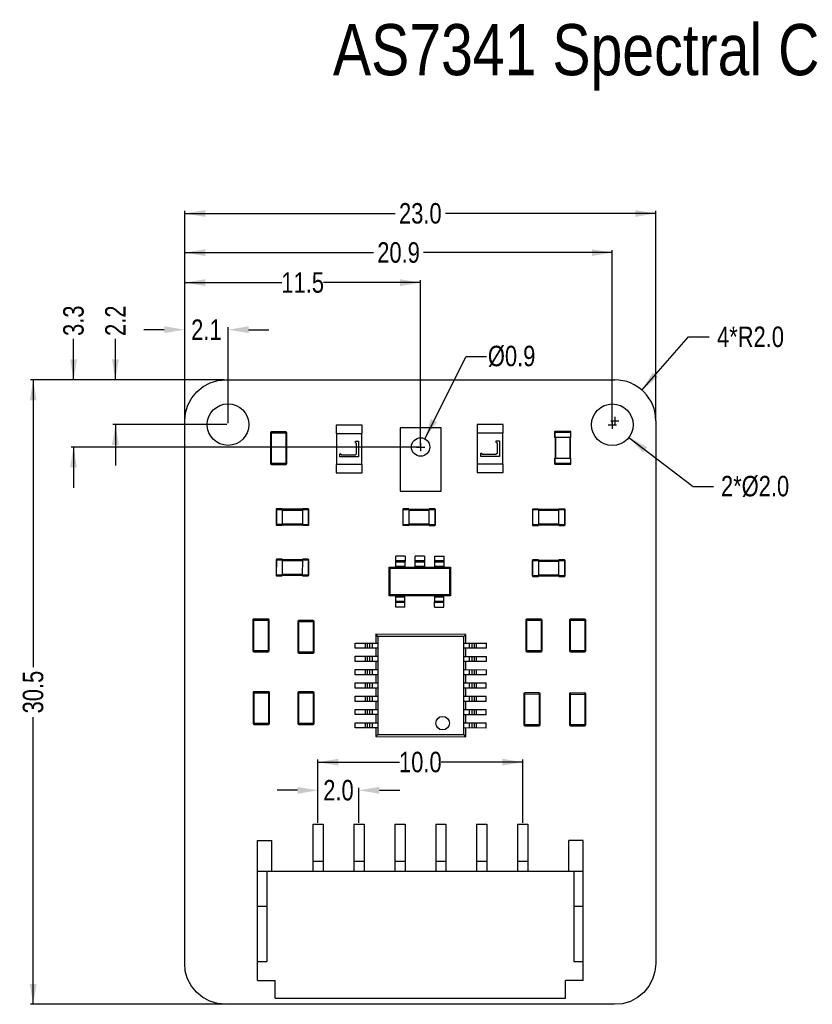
# Model space of a CAD drawing. Header units: millimetres. Extents: x 1 to 65.6, y 7.7 to 59.1.
# Tile 1 of 2: x 1 to 39.7, y 11 to 59.1. Entities that reach past the tile are written whole.
import ezdxf

# ---------------------------------------------------------------- set-up
doc = ezdxf.new("R2010")
doc.units = ezdxf.units.MM
doc.header["$LTSCALE"] = 1.21
doc.header["$MEASUREMENT"] = 0
doc.header["$PDMODE"] = 3
doc.header["$PDSIZE"] = 0.3125
doc.layers.get('0').update_dxf_attribs({"linetype": 'CONTINUOUS'})
doc.layers.get('DEFPOINTS').update_dxf_attribs({"linetype": 'CONTINUOUS'})
doc.layers.add('Dim', color=3, linetype='CONTINUOUS', lineweight=25)
doc.layers.add('Text', color=3, linetype='CONTINUOUS', lineweight=25)
doc.styles.get("Standard").update_dxf_attribs({"font": 'txt', "width": 0.8})
doc.dimstyles.get("Standard").update_dxf_attribs({"dimtxt": 0.15625, "dimasz": 0.1875, "dimexe": 0.125, "dimexo": 0.0625, "dimgap": 0.09, "dimtad": 0, "dimtih": 1, "dimtoh": 1, "dimzin": 4, "dimdsep": 46, "dimtxsty": 'STANDARD', "dimblk": '_FILLED', "dimblk1": '_FILLED', "dimblk2": '_FILLED', "dimcen": 0.09, "dimazin": 1, "dimtp": 0.01, "dimtm": 0.01, "dimtfac": 1, "dimtofl": 0, "dimtmove": 0, "dimatfit": 3, "dimldrblk": '_FILLED', "dimfxl": 1, "dimtolj": 1, "dimtzin": 4, "dimarcsym": 0})

# ---------------------------------------------------------------- blocks, each defined once
blk = doc.blocks.new('_FILLED')
at = {"color": 0, "linetype": 'ByBlock'}
blk.add_solid([(0, 0), (-1, 0.167), (-1, -0.167)], dxfattribs=at)
blk = doc.blocks.new('*D1')
at = {"color": 0, "linetype": 'ByBlock', "lineweight": -2}
for p, q in [((8.088, 44), (7.088, 44)), ((9.088, 39.612), (9.088, 44.125)), ((11.201, 39.426), (11.201, 44.125)), ((12.201, 44), (13.201, 44))]:
    blk.add_line(p, q, dxfattribs=at)
at = {"layer": 'DEFPOINTS', "color": 0, "linetype": 'ByBlock'}
for p in [(9.088, 39.549), (11.201, 39.363)]:
    blk.add_point(p, dxfattribs=at)
at = {"color": 0, "linetype": 'ByBlock', "lineweight": -2}
blk.add_blockref('_FILLED', (9.088, 44), dxfattribs=at)
at = {"color": 0, "linetype": 'ByBlock', "lineweight": -2, "rotation": 180}
blk.add_blockref('_FILLED', (11.201, 44), dxfattribs=at)
at = {"color": 0, "linetype": 'ByBlock', "lineweight": -2, "insert": (10.144, 44), "char_height": 1, "attachment_point": 5}
blk.add_mtext('\\A1;2.1', dxfattribs=at)
blk = doc.blocks.new('*D2')
at = {"color": 0, "linetype": 'ByBlock', "lineweight": -2}
for p, q in [((9.088, 39.612), (9.088, 46.424)), ((9.088, 46.299), (13.825, 46.299)), ((20.608, 46.299), (15.871, 46.299)), ((20.608, 38.331), (20.608, 46.424))]:
    blk.add_line(p, q, dxfattribs=at)
at = {"layer": 'DEFPOINTS', "color": 0, "linetype": 'ByBlock'}
for p in [(9.088, 39.549), (20.608, 38.268)]:
    blk.add_point(p, dxfattribs=at)
at = {"color": 0, "linetype": 'ByBlock', "lineweight": -2, "rotation": 180}
blk.add_blockref('_FILLED', (9.088, 46.299), dxfattribs=at)
at = {"color": 0, "linetype": 'ByBlock', "lineweight": -2}
blk.add_blockref('_FILLED', (20.608, 46.299), dxfattribs=at)
at = {"color": 0, "linetype": 'ByBlock', "lineweight": -2, "insert": (14.848, 46.299), "char_height": 1, "attachment_point": 5}
blk.add_mtext('\\A1;11.5', dxfattribs=at)
blk = doc.blocks.new('*D3')
at = {"color": 0, "linetype": 'ByBlock', "lineweight": -2}
for p, q in [((9.088, 39.419), (9.088, 47.89)), ((9.088, 47.765), (18.306, 47.765)), ((29.971, 47.765), (20.753, 47.765)), ((29.971, 39.417), (29.971, 47.89))]:
    blk.add_line(p, q, dxfattribs=at)
at = {"layer": 'DEFPOINTS', "color": 0, "linetype": 'ByBlock'}
for p in [(9.088, 39.357), (29.971, 39.354)]:
    blk.add_point(p, dxfattribs=at)
at = {"color": 0, "linetype": 'ByBlock', "lineweight": -2, "rotation": 180}
blk.add_blockref('_FILLED', (9.088, 47.765), dxfattribs=at)
at = {"color": 0, "linetype": 'ByBlock', "lineweight": -2}
blk.add_blockref('_FILLED', (29.971, 47.765), dxfattribs=at)
at = {"color": 0, "linetype": 'ByBlock', "lineweight": -2, "insert": (19.53, 47.765), "char_height": 1, "attachment_point": 5}
blk.add_mtext('\\A1;20.9', dxfattribs=at)
blk = doc.blocks.new('*D14')
at = {"color": 0, "linetype": 'ByBlock', "lineweight": -2}
for p, q in [((9.088, 39.482), (9.088, 49.804)), ((9.088, 49.679), (19.37, 49.679)), ((32.098, 49.679), (21.817, 49.679)), ((32.098, 39.61), (32.098, 49.804))]:
    blk.add_line(p, q, dxfattribs=at)
at = {"layer": 'DEFPOINTS', "color": 0, "linetype": 'ByBlock'}
for p in [(32.098, 39.548), (9.088, 39.419)]:
    blk.add_point(p, dxfattribs=at)
at = {"color": 0, "linetype": 'ByBlock', "lineweight": -2, "rotation": 180}
blk.add_blockref('_FILLED', (9.088, 49.679), dxfattribs=at)
at = {"color": 0, "linetype": 'ByBlock', "lineweight": -2}
blk.add_blockref('_FILLED', (32.098, 49.679), dxfattribs=at)
at = {"color": 0, "linetype": 'ByBlock', "lineweight": -2, "insert": (20.593, 49.679), "char_height": 1, "attachment_point": 5}
blk.add_mtext('\\A1;23.0', dxfattribs=at)
blk = doc.blocks.new('*D7')
at = {"color": 0, "linetype": 'ByBlock', "lineweight": -2}
for p, q in [((5.699, 41.548), (5.699, 43.548)), ((11.036, 41.548), (5.574, 41.548)), ((11.138, 39.363), (5.574, 39.363)), ((5.699, 39.363), (5.699, 37.363))]:
    blk.add_line(p, q, dxfattribs=at)
at = {"layer": 'DEFPOINTS', "color": 0, "linetype": 'ByBlock'}
for p in [(11.099, 41.548), (11.201, 39.363)]:
    blk.add_point(p, dxfattribs=at)
at = {"color": 0, "linetype": 'ByBlock', "lineweight": -2}
for p, rotation in [((5.699, 41.548), 270), ((5.699, 39.363), 90)]:
    blk.add_blockref('_FILLED', p, dxfattribs=dict(at, rotation=rotation))
at = {"color": 0, "linetype": 'ByBlock', "lineweight": -2, "insert": (5.699, 44.438), "char_height": 1, "attachment_point": 5, "rotation": 90}
blk.add_mtext('\\A1;2.2', dxfattribs=at)
blk = doc.blocks.new('*D11')
at = {"color": 0, "linetype": 'ByBlock', "lineweight": -2}
for p, q in [((3.656, 41.548), (3.656, 43.548)), ((11.036, 41.548), (3.531, 41.548)), ((20.545, 38.268), (3.531, 38.268)), ((3.656, 38.268), (3.656, 36.268))]:
    blk.add_line(p, q, dxfattribs=at)
at = {"layer": 'DEFPOINTS', "color": 0, "linetype": 'ByBlock'}
for p in [(11.099, 41.548), (20.608, 38.268)]:
    blk.add_point(p, dxfattribs=at)
at = {"color": 0, "linetype": 'ByBlock', "lineweight": -2}
for p, rotation in [((3.656, 41.548), 270), ((3.656, 38.268), 90)]:
    blk.add_blockref('_FILLED', p, dxfattribs=dict(at, rotation=rotation))
at = {"color": 0, "linetype": 'ByBlock', "lineweight": -2, "insert": (3.656, 44.438), "char_height": 1, "attachment_point": 5, "rotation": 90}
blk.add_mtext('\\A1;3.3', dxfattribs=at)
blk = doc.blocks.new('*D12')
at = {"color": 0, "linetype": 'ByBlock', "lineweight": -2}
for p, q in [((11.036, 41.548), (1.556, 41.548)), ((1.681, 41.548), (1.681, 27.517)), ((1.681, 11.038), (1.681, 25.07)), ((11.037, 11.038), (1.556, 11.038))]:
    blk.add_line(p, q, dxfattribs=at)
at = {"layer": 'DEFPOINTS', "color": 0, "linetype": 'ByBlock'}
for p in [(11.099, 41.548), (11.1, 11.038)]:
    blk.add_point(p, dxfattribs=at)
at = {"color": 0, "linetype": 'ByBlock', "lineweight": -2}
for p, rotation in [((1.681, 41.548), 90), ((1.681, 11.038), 270)]:
    blk.add_blockref('_FILLED', p, dxfattribs=dict(at, rotation=rotation))
at = {"color": 0, "linetype": 'ByBlock', "lineweight": -2, "insert": (1.681, 26.293), "char_height": 1, "attachment_point": 5, "rotation": 90}
blk.add_mtext('\\A1;30.5', dxfattribs=at)
blk = doc.blocks.new('*D17')
at = {"color": 0, "linetype": 'ByBlock', "lineweight": -2}
for p, q in [((29.971, 39.552), (29.971, 39.156)), ((29.773, 39.354), (30.169, 39.354)), ((30.779, 38.738), (33.92, 36.339)), ((33.92, 36.339), (34.92, 36.339))]:
    blk.add_line(p, q, dxfattribs=at)
at = {"layer": 'DEFPOINTS', "color": 0, "linetype": 'ByBlock'}
for p in [(29.164, 39.971), (30.779, 38.738)]:
    blk.add_point(p, dxfattribs=at)
at = {"color": 0, "linetype": 'ByBlock', "lineweight": -2, "rotation": 142.6410895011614}
blk.add_blockref('_FILLED', (30.779, 38.738), dxfattribs=at)
at = {"color": 0, "linetype": 'ByBlock', "lineweight": -2, "insert": (36.944, 36.339), "char_height": 1, "attachment_point": 5}
blk.add_mtext('\\A1;2*%%C2.0', dxfattribs=at)
blk = doc.blocks.new('*D15')
at = {"color": 0, "linetype": 'ByBlock', "lineweight": -2}
for p, q in [((31.418, 41.051), (33.697, 43.646)), ((33.697, 43.646), (34.697, 43.646)), ((29.9, 39.548), (30.296, 39.548)), ((30.098, 39.746), (30.098, 39.35))]:
    blk.add_line(p, q, dxfattribs=at)
at = {"layer": 'DEFPOINTS', "color": 0, "linetype": 'ByBlock'}
for p in [(31.418, 41.051), (30.098, 39.548)]:
    blk.add_point(p, dxfattribs=at)
at = {"color": 0, "linetype": 'ByBlock', "lineweight": -2, "rotation": 228.7097925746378}
blk.add_blockref('_FILLED', (31.418, 41.051), dxfattribs=at)
at = {"color": 0, "linetype": 'ByBlock', "lineweight": -2, "insert": (36.721, 43.646), "char_height": 1, "attachment_point": 5}
blk.add_mtext('\\A1;4*R2.0', dxfattribs=at)
blk = doc.blocks.new('*D21')
at = {"color": 0, "linetype": 'ByBlock', "lineweight": -2}
for p, q in [((14.595, 21.494), (13.595, 21.494)), ((15.595, 19.901), (15.595, 21.619)), ((17.595, 19.901), (17.595, 21.619)), ((18.595, 21.494), (19.595, 21.494))]:
    blk.add_line(p, q, dxfattribs=at)
at = {"layer": 'DEFPOINTS', "color": 0, "linetype": 'ByBlock'}
for p in [(15.595, 19.838), (17.595, 19.838)]:
    blk.add_point(p, dxfattribs=at)
at = {"color": 0, "linetype": 'ByBlock', "lineweight": -2}
blk.add_blockref('_FILLED', (15.595, 21.494), dxfattribs=at)
at = {"color": 0, "linetype": 'ByBlock', "lineweight": -2, "rotation": 180}
blk.add_blockref('_FILLED', (17.595, 21.494), dxfattribs=at)
at = {"color": 0, "linetype": 'ByBlock', "lineweight": -2, "insert": (16.595, 21.494), "char_height": 1, "attachment_point": 5}
blk.add_mtext('\\A1;2.0', dxfattribs=at)
blk = doc.blocks.new('*D22')
at = {"color": 0, "linetype": 'ByBlock', "lineweight": -2}
for p, q in [((15.595, 19.901), (15.595, 22.995)), ((15.595, 22.87), (19.572, 22.87)), ((25.595, 22.87), (21.618, 22.87)), ((25.595, 19.9), (25.595, 22.995))]:
    blk.add_line(p, q, dxfattribs=at)
at = {"layer": 'DEFPOINTS', "color": 0, "linetype": 'ByBlock'}
for p in [(15.595, 19.838), (25.595, 19.838)]:
    blk.add_point(p, dxfattribs=at)
at = {"color": 0, "linetype": 'ByBlock', "lineweight": -2, "rotation": 180}
blk.add_blockref('_FILLED', (15.595, 22.87), dxfattribs=at)
at = {"color": 0, "linetype": 'ByBlock', "lineweight": -2}
blk.add_blockref('_FILLED', (25.595, 22.87), dxfattribs=at)
at = {"color": 0, "linetype": 'ByBlock', "lineweight": -2, "insert": (20.595, 22.87), "char_height": 1, "attachment_point": 5}
blk.add_mtext('\\A1;10.0', dxfattribs=at)
blk = doc.blocks.new('*D23')
at = {"color": 0, "linetype": 'ByBlock', "lineweight": -2}
for p, q in [((20.81, 38.67), (22.83, 42.696)), ((22.83, 42.696), (23.83, 42.696)), ((20.41, 38.268), (20.806, 38.268)), ((20.608, 38.466), (20.608, 38.07))]:
    blk.add_line(p, q, dxfattribs=at)
at = {"layer": 'DEFPOINTS', "color": 0, "linetype": 'ByBlock'}
for p in [(20.81, 38.67), (20.406, 37.866)]:
    blk.add_point(p, dxfattribs=at)
at = {"color": 0, "linetype": 'ByBlock', "lineweight": -2, "rotation": 243.3477754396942}
blk.add_blockref('_FILLED', (20.81, 38.67), dxfattribs=at)
at = {"color": 0, "linetype": 'ByBlock', "lineweight": -2, "insert": (25.053, 42.696), "char_height": 1, "attachment_point": 5}
blk.add_mtext('\\A1;%%c0.9', dxfattribs=at)

msp = doc.modelspace()

# ---------------------------------------------------------------- linework, layer by layer
at = {"color": 7, "linetype": 'Continuous'}
for p, q in [((9.982, 41.22), (10.33, 41.405)), ((10.33, 41.405), (10.707, 41.519)), ((10.707, 41.519), (11.099, 41.548)), ((11.099, 41.548), (30.098, 41.548)), ((9.428, 40.666), (9.678, 40.97)), ((9.678, 40.97), (9.982, 41.22)), ((9.242, 40.318), (9.428, 40.666)), ((9.088, 39.549), (9.127, 39.941)), ((9.127, 39.941), (9.242, 40.318)), ((9.085, 13.049), (9.088, 39.549)), ((32.098, 39.548), (32.095, 13.038)), ((13.32, 37.413), (13.32, 39.013)), ((14.02, 39.012), (13.32, 39.013)), ((14.02, 39.012), (14.02, 37.412)), ((16.483, 39.338), (16.483, 38.932)), ((17.753, 39.338), (16.483, 39.338)), ((17.753, 38.931), (17.753, 39.338)), ((19.608, 39.21), (19.607, 36.11)), ((21.608, 39.209), (19.608, 39.21)), ((21.607, 36.109), (21.608, 39.209)), ((23.367, 39.36), (23.367, 38.954)), ((24.637, 39.36), (23.367, 39.36)), ((24.637, 38.953), (24.637, 39.36)), ((27.153, 38.998), (27.153, 38.728)), ((27.153, 38.998), (27.953, 38.998)), ((27.183, 38.728), (27.183, 39.028)), ((27.923, 39.028), (27.183, 39.028)), ((27.923, 39.028), (27.923, 38.728)), ((27.953, 38.728), (27.953, 38.998)), ((13.27, 38.963), (13.27, 37.463)), ((13.27, 38.963), (14.07, 38.962)), ((14.07, 37.462), (14.07, 38.962)), ((16.483, 38.932), (17.753, 38.931)), ((16.508, 37.408), (16.508, 38.932)), ((17.423, 38.474), (17.423, 38.551)), ((17.423, 38.551), (17.575, 38.55)), ((17.575, 38.55), (17.575, 37.788)), ((17.728, 38.931), (17.727, 37.407)), ((23.367, 38.954), (24.637, 38.953)), ((23.391, 37.43), (23.392, 38.954)), ((24.306, 38.496), (24.306, 38.573)), ((24.306, 38.573), (24.459, 38.573)), ((24.306, 38.496), (24.357, 38.471)), ((24.459, 38.573), (24.458, 37.811)), ((24.611, 38.953), (24.61, 37.429)), ((27.953, 38.728), (27.153, 38.728)), ((27.173, 38.728), (27.172, 37.728)), ((27.212, 37.728), (27.213, 38.728)), ((27.893, 38.728), (27.892, 37.728)), ((27.932, 37.728), (27.933, 38.728)), ((17.423, 38.474), (17.473, 38.449)), ((17.473, 37.941), (17.473, 38.449)), ((24.357, 37.963), (24.357, 38.471)), ((16.66, 37.789), (16.66, 37.941)), ((16.737, 37.89), (16.66, 37.941)), ((17.575, 37.788), (16.66, 37.789)), ((16.737, 37.89), (17.422, 37.89)), ((17.473, 37.941), (17.422, 37.89)), ((23.544, 37.811), (23.544, 37.963)), ((23.62, 37.913), (23.544, 37.963)), ((24.458, 37.811), (23.544, 37.811)), ((23.62, 37.913), (24.306, 37.912)), ((24.357, 37.963), (24.306, 37.912)), ((27.152, 37.728), (27.152, 37.458)), ((27.152, 37.728), (27.952, 37.728)), ((27.182, 37.428), (27.182, 37.728)), ((27.922, 37.728), (27.922, 37.428)), ((27.952, 37.458), (27.952, 37.728)), ((14.07, 37.462), (13.27, 37.463)), ((13.32, 37.413), (14.02, 37.412)), ((16.482, 37.408), (16.482, 37.002)), ((17.752, 37.407), (16.482, 37.408)), ((17.752, 37.001), (17.752, 37.407)), ((23.366, 37.43), (23.366, 37.024)), ((24.636, 37.429), (23.366, 37.43)), ((24.636, 37.023), (24.636, 37.429)), ((27.952, 37.458), (27.152, 37.458)), ((27.182, 37.428), (27.922, 37.428)), ((16.482, 37.002), (17.752, 37.001)), ((23.366, 37.024), (24.636, 37.023)), ((19.607, 36.11), (21.607, 36.109)), ((13.548, 35.214), (13.547, 34.474)), ((13.548, 35.214), (13.848, 35.214)), ((13.577, 34.444), (13.578, 35.244)), ((13.848, 35.244), (13.578, 35.244)), ((13.848, 35.244), (13.847, 34.444)), ((14.848, 35.223), (13.848, 35.224)), ((13.848, 35.184), (14.848, 35.183)), ((14.847, 34.443), (14.848, 35.243)), ((15.118, 35.243), (14.848, 35.243)), ((14.848, 35.213), (15.148, 35.213)), ((15.118, 35.243), (15.117, 34.443)), ((15.147, 34.473), (15.148, 35.213)), ((19.733, 35.211), (19.732, 34.471)), ((19.733, 35.211), (20.033, 35.211)), ((19.762, 34.441), (19.763, 35.241)), ((20.033, 35.241), (19.763, 35.241)), ((20.033, 35.241), (20.032, 34.441)), ((21.033, 35.22), (20.033, 35.221)), ((20.033, 35.181), (21.033, 35.18)), ((21.032, 34.44), (21.033, 35.24)), ((21.303, 35.24), (21.033, 35.24)), ((21.033, 35.21), (21.333, 35.21)), ((21.303, 35.24), (21.302, 34.44)), ((21.332, 34.47), (21.333, 35.21)), ((26.065, 35.208), (26.065, 34.468)), ((26.065, 35.208), (26.365, 35.208)), ((26.095, 34.438), (26.095, 35.238)), ((26.365, 35.238), (26.095, 35.238)), ((26.365, 35.238), (26.365, 34.438)), ((27.365, 35.217), (26.365, 35.218)), ((26.365, 35.178), (27.365, 35.177)), ((27.365, 34.437), (27.365, 35.237)), ((27.635, 35.237), (27.365, 35.237)), ((27.365, 35.207), (27.665, 35.207)), ((27.635, 35.237), (27.635, 34.437)), ((27.665, 34.467), (27.665, 35.207)), ((13.847, 34.474), (13.547, 34.474)), ((13.577, 34.444), (13.847, 34.444)), ((14.847, 34.503), (13.847, 34.504)), ((13.847, 34.464), (14.847, 34.463)), ((15.147, 34.473), (14.847, 34.473)), ((14.847, 34.443), (15.117, 34.443)), ((20.032, 34.471), (19.732, 34.471)), ((19.762, 34.441), (20.032, 34.441)), ((21.032, 34.5), (20.032, 34.501)), ((20.032, 34.461), (21.032, 34.46)), ((21.332, 34.47), (21.032, 34.47)), ((21.032, 34.44), (21.302, 34.44)), ((26.365, 34.468), (26.065, 34.468)), ((26.095, 34.438), (26.365, 34.438)), ((27.365, 34.497), (26.365, 34.498)), ((26.365, 34.458), (27.365, 34.457)), ((27.665, 34.467), (27.365, 34.467)), ((27.365, 34.437), (27.635, 34.437)), ((13.547, 32.75), (13.546, 32.01)), ((13.547, 32.75), (13.847, 32.75)), ((13.576, 31.98), (13.577, 32.78)), ((13.847, 32.78), (13.577, 32.78)), ((13.847, 32.78), (13.846, 31.98)), ((14.847, 32.76), (13.847, 32.76)), ((13.847, 32.72), (14.847, 32.72)), ((14.846, 31.98), (14.847, 32.78)), ((15.117, 32.78), (14.847, 32.78)), ((14.847, 32.75), (15.147, 32.749)), ((15.117, 32.78), (15.116, 31.98)), ((15.146, 32.009), (15.147, 32.749)), ((19.394, 32.391), (19.395, 32.941)), ((19.845, 32.941), (19.395, 32.941)), ((19.395, 32.718), (19.845, 32.718)), ((19.845, 32.941), (19.844, 32.391)), ((20.344, 32.391), (20.345, 32.941)), ((20.795, 32.941), (20.345, 32.941)), ((20.345, 32.718), (20.795, 32.718)), ((20.795, 32.941), (20.794, 32.391)), ((21.294, 32.391), (21.295, 32.941)), ((21.295, 32.941), (21.745, 32.94)), ((21.295, 32.717), (21.745, 32.717)), ((21.745, 32.94), (21.744, 32.39)), ((26.064, 32.719), (26.064, 31.979)), ((26.064, 32.719), (26.364, 32.719)), ((26.094, 31.949), (26.094, 32.749)), ((26.364, 32.749), (26.094, 32.749)), ((26.364, 32.749), (26.364, 31.949)), ((27.364, 32.728), (26.364, 32.729)), ((27.634, 32.748), (27.364, 32.748)), ((27.364, 31.948), (27.364, 32.748)), ((27.364, 32.718), (27.664, 32.718)), ((27.634, 32.748), (27.634, 31.948)), ((27.664, 31.978), (27.664, 32.718)), ((19.069, 30.992), (19.069, 32.392)), ((19.069, 32.392), (19.117, 32.343)), ((19.069, 32.392), (22.069, 32.39)), ((19.117, 31.04), (19.117, 32.343)), ((19.117, 32.343), (22.021, 32.342)), ((19.844, 32.669), (19.394, 32.669)), ((19.844, 32.646), (19.394, 32.647)), ((19.394, 32.448), (19.844, 32.448)), ((20.794, 32.668), (20.344, 32.668)), ((20.794, 32.646), (20.344, 32.646)), ((20.344, 32.448), (20.794, 32.447)), ((21.744, 32.668), (21.294, 32.668)), ((21.744, 32.645), (21.294, 32.646)), ((21.294, 32.447), (21.744, 32.447)), ((22.069, 32.39), (22.021, 32.342)), ((22.021, 32.342), (22.021, 31.038)), ((22.069, 32.39), (22.069, 30.99)), ((26.364, 32.689), (27.364, 32.688)), ((13.846, 32.01), (13.546, 32.01)), ((13.576, 31.98), (13.846, 31.98)), ((14.846, 32.04), (13.846, 32.04)), ((13.846, 32), (14.846, 32)), ((15.146, 32.009), (14.846, 32.01)), ((14.846, 31.98), (15.116, 31.98)), ((26.364, 31.979), (26.064, 31.979)), ((26.094, 31.949), (26.364, 31.949)), ((27.364, 32.008), (26.364, 32.009)), ((26.364, 31.969), (27.364, 31.968)), ((27.664, 31.978), (27.364, 31.978)), ((27.364, 31.948), (27.634, 31.948)), ((19.069, 30.992), (19.117, 31.04)), ((22.069, 30.99), (19.069, 30.992)), ((22.021, 31.038), (19.117, 31.04)), ((19.393, 30.441), (19.394, 30.991)), ((19.844, 30.935), (19.394, 30.935)), ((19.843, 30.441), (19.844, 30.991)), ((21.293, 30.441), (21.294, 30.991)), ((21.744, 30.934), (21.294, 30.934)), ((21.743, 30.44), (21.744, 30.99)), ((22.069, 30.99), (22.021, 31.038)), ((19.843, 30.664), (19.393, 30.665)), ((19.843, 30.441), (19.393, 30.441)), ((19.394, 30.736), (19.844, 30.736)), ((19.394, 30.714), (19.844, 30.714)), ((21.743, 30.663), (21.293, 30.664)), ((21.293, 30.441), (21.743, 30.44)), ((21.294, 30.735), (21.744, 30.735)), ((21.294, 30.713), (21.744, 30.713)), ((12.464, 28.263), (12.464, 29.863)), ((13.164, 29.863), (12.464, 29.863)), ((13.164, 29.863), (13.164, 28.263)), ((25.794, 28.256), (25.795, 29.856)), ((26.495, 29.856), (25.795, 29.856)), ((26.495, 29.856), (26.494, 28.256)), ((27.932, 28.255), (27.933, 29.855)), ((28.633, 29.855), (27.933, 29.855)), ((28.633, 29.855), (28.632, 28.255)), ((12.414, 29.813), (12.414, 28.313)), ((12.414, 29.813), (13.214, 29.812)), ((13.214, 28.312), (13.214, 29.812)), ((14.612, 29.742), (14.611, 28.242)), ((14.612, 29.742), (15.412, 29.742)), ((14.661, 28.192), (14.662, 29.792)), ((15.362, 29.792), (14.662, 29.792)), ((15.362, 29.792), (15.361, 28.192)), ((15.411, 28.242), (15.412, 29.742)), ((25.745, 29.806), (25.744, 28.306)), ((25.745, 29.806), (26.545, 29.806)), ((26.544, 28.306), (26.545, 29.806)), ((27.883, 29.805), (27.882, 28.305)), ((27.883, 29.805), (28.683, 29.805)), ((28.682, 28.305), (28.683, 29.805)), ((18.419, 29.116), (18.418, 28.691)), ((18.518, 29.016), (18.419, 29.116)), ((22.819, 29.114), (18.419, 29.116)), ((18.518, 29.016), (18.516, 24.216)), ((22.718, 29.014), (18.518, 29.016)), ((22.716, 24.214), (22.718, 29.014)), ((22.718, 29.014), (22.819, 29.114)), ((22.818, 28.689), (22.819, 29.114)), ((17.418, 28.441), (17.418, 28.691)), ((17.418, 28.691), (18.518, 28.691)), ((18.518, 28.441), (17.418, 28.441)), ((17.921, 28.441), (17.921, 28.691)), ((17.993, 28.691), (17.993, 28.441)), ((18.109, 28.691), (18.109, 28.441)), ((18.254, 28.441), (18.254, 28.691)), ((18.418, 28.441), (18.418, 28.041)), ((22.718, 28.689), (23.818, 28.688)), ((23.818, 28.438), (22.718, 28.439)), ((22.818, 28.039), (22.818, 28.439)), ((22.983, 28.689), (22.982, 28.439)), ((23.127, 28.438), (23.127, 28.688)), ((23.243, 28.438), (23.243, 28.688)), ((23.316, 28.688), (23.316, 28.438)), ((23.818, 28.438), (23.818, 28.688)), ((13.214, 28.312), (12.414, 28.313)), ((12.464, 28.263), (13.164, 28.263)), ((15.411, 28.242), (14.611, 28.242)), ((14.661, 28.192), (15.361, 28.192)), ((17.418, 27.791), (17.418, 28.041)), ((17.418, 28.041), (18.518, 28.041)), ((17.92, 27.791), (17.92, 28.041)), ((17.993, 28.041), (17.993, 27.791)), ((18.109, 28.041), (18.109, 27.791)), ((18.254, 27.791), (18.254, 28.041)), ((22.718, 28.039), (23.818, 28.038)), ((22.982, 28.039), (22.982, 27.789)), ((23.127, 27.788), (23.127, 28.038)), ((23.243, 27.788), (23.243, 28.038)), ((23.316, 28.038), (23.316, 27.788)), ((23.818, 27.788), (23.818, 28.038)), ((26.544, 28.306), (25.744, 28.306)), ((25.794, 28.256), (26.494, 28.256)), ((28.682, 28.305), (27.882, 28.305)), ((27.932, 28.255), (28.632, 28.255)), ((18.518, 27.791), (17.418, 27.791)), ((18.418, 27.791), (18.418, 27.391)), ((23.818, 27.788), (22.718, 27.789)), ((22.818, 27.389), (22.818, 27.789)), ((17.418, 27.141), (17.418, 27.391)), ((17.418, 27.391), (18.518, 27.391)), ((18.518, 27.141), (17.418, 27.141)), ((17.92, 27.141), (17.92, 27.391)), ((17.992, 27.391), (17.992, 27.141)), ((18.109, 27.391), (18.108, 27.141)), ((18.253, 27.141), (18.253, 27.391)), ((18.418, 27.141), (18.417, 26.741)), ((22.718, 27.389), (23.818, 27.388)), ((23.818, 27.138), (22.718, 27.139)), ((22.817, 26.739), (22.818, 27.139)), ((22.982, 27.389), (22.982, 27.139)), ((23.127, 27.138), (23.127, 27.388)), ((23.243, 27.138), (23.243, 27.388)), ((23.315, 27.388), (23.315, 27.138)), ((23.818, 27.138), (23.818, 27.388)), ((17.417, 26.491), (17.417, 26.741)), ((17.417, 26.741), (18.517, 26.741)), ((18.517, 26.491), (17.417, 26.491)), ((17.92, 26.491), (17.92, 26.741)), ((17.992, 26.741), (17.992, 26.491)), ((18.108, 26.741), (18.108, 26.491)), ((18.253, 26.491), (18.253, 26.741)), ((18.417, 26.491), (18.417, 26.091)), ((22.717, 26.739), (23.817, 26.738)), ((23.817, 26.488), (22.717, 26.489)), ((22.817, 26.089), (22.817, 26.489)), ((22.982, 26.739), (22.981, 26.489)), ((23.126, 26.488), (23.126, 26.738)), ((23.242, 26.488), (23.243, 26.738)), ((23.315, 26.738), (23.315, 26.488)), ((23.817, 26.488), (23.817, 26.738)), ((12.426, 26.263), (12.425, 24.763)), ((12.426, 26.263), (13.226, 26.263)), ((12.475, 24.713), (12.476, 26.313)), ((13.176, 26.313), (12.476, 26.313)), ((13.176, 26.313), (13.175, 24.713)), ((13.225, 24.763), (13.226, 26.263)), ((14.61, 26.262), (14.61, 24.762)), ((14.61, 26.262), (15.41, 26.262)), ((14.66, 24.712), (14.66, 26.312)), ((15.36, 26.312), (14.66, 26.312)), ((15.36, 26.312), (15.36, 24.712)), ((15.41, 24.762), (15.41, 26.262)), ((17.417, 25.841), (17.417, 26.091)), ((17.417, 26.091), (18.517, 26.091)), ((17.919, 25.841), (17.919, 26.091)), ((17.992, 26.091), (17.992, 25.841)), ((18.108, 26.091), (18.108, 25.841)), ((18.253, 25.841), (18.253, 26.091)), ((22.717, 26.089), (23.817, 26.088)), ((22.981, 26.089), (22.981, 25.839)), ((23.126, 25.838), (23.126, 26.088)), ((23.242, 25.838), (23.242, 26.088)), ((23.315, 26.088), (23.315, 25.838)), ((23.817, 25.838), (23.817, 26.088)), ((25.646, 26.2), (25.645, 24.7)), ((25.646, 26.2), (26.446, 26.199)), ((25.695, 24.65), (25.696, 26.25)), ((26.396, 26.249), (25.696, 26.25)), ((26.396, 26.249), (26.395, 24.649)), ((26.445, 24.699), (26.446, 26.199)), ((27.881, 26.199), (28.681, 26.198)), ((27.881, 26.199), (27.881, 24.699)), ((28.631, 26.248), (27.931, 26.249)), ((27.931, 24.649), (27.931, 26.249)), ((28.631, 26.248), (28.631, 24.648)), ((28.681, 24.698), (28.681, 26.198)), ((18.517, 25.841), (17.417, 25.841)), ((18.417, 25.841), (18.417, 25.441)), ((23.817, 25.838), (22.717, 25.839)), ((22.817, 25.439), (22.817, 25.839)), ((17.417, 25.191), (17.417, 25.441)), ((17.417, 25.441), (18.517, 25.441)), ((18.517, 25.191), (17.417, 25.191)), ((17.919, 25.191), (17.919, 25.441)), ((17.992, 25.441), (17.991, 25.191)), ((18.108, 25.441), (18.107, 25.191)), ((18.252, 25.191), (18.252, 25.441)), ((18.417, 25.191), (18.416, 24.791)), ((22.717, 25.439), (23.817, 25.438)), ((23.817, 25.188), (22.717, 25.189)), ((22.816, 24.789), (22.817, 25.189)), ((22.981, 25.439), (22.981, 25.189)), ((23.126, 25.188), (23.126, 25.438)), ((23.242, 25.188), (23.242, 25.438)), ((23.314, 25.438), (23.314, 25.188)), ((23.817, 25.188), (23.817, 25.438)), ((13.225, 24.763), (12.425, 24.763)), ((12.475, 24.713), (13.175, 24.713)), ((15.41, 24.762), (14.61, 24.762)), ((14.66, 24.712), (15.36, 24.712)), ((17.416, 24.541), (17.416, 24.791)), ((17.416, 24.791), (18.516, 24.791)), ((18.516, 24.541), (17.416, 24.541)), ((17.919, 24.541), (17.919, 24.791)), ((17.991, 24.791), (17.991, 24.541)), ((18.107, 24.791), (18.107, 24.541)), ((18.252, 24.541), (18.252, 24.791)), ((18.416, 24.541), (18.416, 24.116)), ((22.716, 24.789), (23.816, 24.788)), ((23.816, 24.538), (22.716, 24.539)), ((22.816, 24.114), (22.816, 24.539)), ((22.981, 24.789), (22.981, 24.539)), ((23.125, 24.538), (23.126, 24.788)), ((23.241, 24.538), (23.242, 24.788)), ((23.314, 24.788), (23.314, 24.538)), ((23.816, 24.538), (23.816, 24.788)), ((26.445, 24.699), (25.645, 24.7)), ((25.695, 24.65), (26.395, 24.649)), ((28.681, 24.698), (27.881, 24.699)), ((27.931, 24.649), (28.631, 24.648)), ((18.516, 24.216), (18.416, 24.116)), ((18.416, 24.116), (22.816, 24.114)), ((18.516, 24.216), (22.716, 24.214)), ((22.816, 24.114), (22.716, 24.214)), ((15.345, 19.838), (15.845, 19.838)), ((15.345, 19.838), (15.345, 17.538)), ((15.845, 19.838), (15.845, 17.538)), ((17.345, 19.838), (17.845, 19.838)), ((17.345, 19.838), (17.345, 17.538)), ((17.845, 19.838), (17.845, 17.538)), ((19.345, 19.838), (19.845, 19.838)), ((19.345, 19.838), (19.345, 17.538)), ((19.845, 19.838), (19.845, 17.538)), ((21.345, 19.838), (21.845, 19.838)), ((21.345, 19.838), (21.345, 17.538)), ((21.845, 19.838), (21.845, 17.538)), ((23.345, 19.838), (23.845, 19.838)), ((23.345, 19.838), (23.345, 17.538)), ((23.845, 19.838), (23.845, 17.538)), ((25.345, 19.838), (25.845, 19.838)), ((25.345, 19.838), (25.345, 17.538)), ((25.845, 19.838), (25.845, 17.538)), ((12.645, 12.204), (12.645, 19.038)), ((12.645, 19.038), (13.345, 19.038)), ((13.345, 17.538), (13.345, 19.038)), ((28.545, 19.037), (27.845, 19.037)), ((27.845, 17.537), (27.845, 19.037)), ((28.545, 12.203), (28.545, 19.037)), ((15.345, 18.038), (15.845, 18.038)), ((17.345, 18.038), (17.845, 18.038)), ((19.345, 18.038), (19.845, 18.038)), ((21.345, 18.038), (21.845, 18.038)), ((23.345, 18.038), (23.845, 18.038)), ((25.345, 18.038), (25.845, 18.038)), ((12.645, 17.538), (28.545, 17.537)), ((13.095, 17.538), (13.095, 13.138)), ((28.095, 17.537), (28.095, 13.137)), ((12.645, 15.838), (13.095, 15.838)), ((28.095, 15.837), (28.545, 15.837)), ((9.114, 12.657), (9.085, 13.049)), ((12.645, 13.138), (13.095, 13.138)), ((28.095, 13.137), (28.545, 13.137)), ((32.095, 13.038), (32.056, 12.646)), ((9.228, 12.28), (9.114, 12.657)), ((32.056, 12.646), (31.941, 12.269)), ((9.414, 11.932), (9.228, 12.28)), ((12.645, 12.204), (13.51, 12.204)), ((13.51, 11.338), (13.51, 12.204)), ((28.545, 12.203), (27.679, 12.203)), ((27.679, 11.338), (27.679, 12.203)), ((31.941, 12.269), (31.756, 11.921)), ((9.663, 11.628), (9.414, 11.932)), ((9.968, 11.378), (9.663, 11.628)), ((31.505, 11.617), (31.201, 11.367)), ((31.756, 11.921), (31.505, 11.617)), ((10.315, 11.192), (9.968, 11.378)), ((10.692, 11.077), (10.315, 11.192)), ((11.084, 11.038), (10.692, 11.077)), ((13.51, 11.338), (27.679, 11.338)), ((30.476, 11.068), (30.084, 11.039)), ((30.853, 11.182), (30.476, 11.068)), ((31.201, 11.367), (30.853, 11.182)), ((30.084, 11.039), (11.084, 11.038))]:
    msp.add_line(p, q, dxfattribs=at)
for centre, radius in [((11.201, 39.363), 1.016), ((29.971, 39.354), 1.016), ((20.608, 38.268), 0.45), ((21.681, 24.774), 0.33)]:
    msp.add_circle(centre, radius, dxfattribs=at)
for centre, radius, start, end in [((30.098, 39.548), 2, 359.9921, 90), ((13.32, 38.963), 0.05, 89.9721, 179.9721), ((14.02, 38.962), 0.05, 359.9721, 89.9721), ((27.183, 38.998), 0.03, 89.9721, 179.9721), ((27.923, 38.998), 0.03, 359.9721, 89.9721), ((13.32, 37.463), 0.05, 179.9721, 269.9721), ((14.02, 37.462), 0.05, 269.9721, 359.9721), ((27.182, 37.458), 0.03, 179.9721, 269.9721), ((27.922, 37.458), 0.03, 269.9721, 359.9721), ((13.578, 35.214), 0.03, 89.9721, 179.9721), ((15.118, 35.213), 0.03, 359.9721, 89.9721), ((19.763, 35.211), 0.03, 89.9721, 179.9721), ((21.303, 35.21), 0.03, 359.9721, 89.9721), ((26.095, 35.208), 0.03, 89.9721, 179.9721), ((27.635, 35.207), 0.03, 359.9721, 89.9721), ((13.577, 34.474), 0.03, 179.9721, 269.9721), ((15.117, 34.473), 0.03, 269.9721, 359.9721), ((19.762, 34.471), 0.03, 179.9721, 269.9721), ((21.302, 34.47), 0.03, 269.9721, 359.9721), ((26.095, 34.468), 0.03, 179.9721, 269.9721), ((27.635, 34.467), 0.03, 269.9721, 359.9721), ((13.577, 32.75), 0.03, 89.9721, 179.9721), ((15.117, 32.75), 0.03, 359.9721, 89.9721), ((26.094, 32.719), 0.03, 89.9721, 179.9721), ((27.634, 32.718), 0.03, 359.9721, 89.9721), ((13.576, 32.01), 0.03, 179.9721, 269.9721), ((15.116, 32.01), 0.03, 269.9721, 359.9721), ((26.094, 31.979), 0.03, 179.9721, 269.9721), ((27.634, 31.978), 0.03, 269.9721, 359.9721), ((12.464, 29.813), 0.05, 89.9721, 179.9721), ((13.164, 29.813), 0.05, 359.9721, 89.9721), ((25.795, 29.806), 0.05, 89.9721, 179.9721), ((26.495, 29.806), 0.05, 359.9721, 89.9721), ((27.933, 29.805), 0.05, 89.9721, 179.9721), ((28.633, 29.805), 0.05, 359.9721, 89.9721), ((14.662, 29.742), 0.05, 89.9721, 179.9721), ((15.362, 29.742), 0.05, 359.9721, 89.9721), ((12.464, 28.313), 0.05, 179.9721, 269.9721), ((13.164, 28.313), 0.05, 269.9721, 359.9721), ((14.661, 28.242), 0.05, 179.9721, 269.9721), ((15.361, 28.242), 0.05, 269.9721, 359.9721), ((25.794, 28.306), 0.05, 179.9721, 269.9721), ((26.494, 28.306), 0.05, 269.9721, 359.9721), ((27.932, 28.305), 0.05, 179.9721, 269.9721), ((28.632, 28.305), 0.05, 269.9721, 359.9721), ((12.476, 26.263), 0.05, 89.9721, 179.9721), ((13.176, 26.263), 0.05, 359.9721, 89.9721), ((14.66, 26.262), 0.05, 89.9721, 179.9721), ((15.36, 26.262), 0.05, 359.9721, 89.9721), ((25.696, 26.2), 0.05, 89.9721, 179.9721), ((26.396, 26.199), 0.05, 359.9721, 89.9721), ((27.931, 26.199), 0.05, 89.9721, 179.9721), ((28.631, 26.198), 0.05, 359.9721, 89.9721), ((12.475, 24.763), 0.05, 179.9721, 269.9721), ((13.175, 24.763), 0.05, 269.9721, 359.9721), ((14.66, 24.762), 0.05, 179.9721, 269.9721), ((15.36, 24.762), 0.05, 269.9721, 359.9721), ((25.695, 24.7), 0.05, 179.9721, 269.9721), ((26.395, 24.699), 0.05, 269.9721, 359.9721), ((27.931, 24.699), 0.05, 179.9721, 269.9721), ((28.631, 24.698), 0.05, 269.9721, 359.9721)]:
    msp.add_arc(centre, radius, start, end, dxfattribs=at)

# ---------------------------------------------------------------- texts
at = {"layer": 'Text', "insert": (16.325, 58.932), "char_height": 2.5, "width": 55.33333, "attachment_point": 1}
msp.add_mtext('{\\fArial|b0|i0|c0|p0;\\C6;AS7341 Spectral Color Sensor}', dxfattribs=at)

# ---------------------------------------------------------------- dimensions: what is measured, and where the dimension line sits
at = {"layer": 'Dim'}
for base, p1, p2, picture, middle in [((9.088, 49.679), (32.098, 39.548), (9.088, 39.419), '*D14', (20.593, 49.679)), ((9.088, 47.765), (29.971, 39.354), (9.088, 39.357), '*D3', (19.53, 47.765)), ((9.088, 46.299), (20.608, 38.268), (9.088, 39.549), '*D2', (14.848, 46.299)), ((9.088, 44), (11.201, 39.363), (9.088, 39.549), '*D1', (10.144, 44)), ((25.595, 22.87), (15.595, 19.838), (25.595, 19.838), '*D22', (20.595, 22.87)), ((17.595, 21.494), (15.595, 19.838), (17.595, 19.838), '*D21', (16.595, 21.494))]:
    dim = msp.add_linear_dim(base=base, p1=p1, p2=p2, dimstyle='STANDARD', override={"dimtxt": 1, "dimasz": 1, "dimtih": 0, "dimtoh": 0, "dimdec": 1, "dimzin": 0, "dimcen": 0.198, "dimadec": 0, "dimazin": 0, "dimtp": 0, "dimtm": 0, "dimtdec": 4, "dimtzin": 0}, dxfattribs=at)
    dim.commit()
    dim.dimension.update_dxf_attribs({"geometry": picture, "text_midpoint": middle})
dim = msp.add_linear_dim(base=(3.656, 41.548), p1=(20.608, 38.268), p2=(11.099, 41.548), angle=90, dimstyle='STANDARD', override={"dimtxt": 1, "dimasz": 1, "dimtih": 0, "dimtoh": 0, "dimdec": 1, "dimzin": 0, "dimcen": 0.198, "dimadec": 0, "dimazin": 0, "dimtp": 0, "dimtm": 0, "dimtdec": 4, "dimtzin": 0}, dxfattribs=at)
dim.commit()
dim.dimension.update_dxf_attribs({"geometry": '*D11', "text_midpoint": (3.656, 44.438), "dimtype": 160})
for base, p1, p2, picture, middle in [((5.699, 41.548), (11.201, 39.363), (11.099, 41.548), '*D7', (5.699, 44.438)), ((1.681, 11.038), (11.099, 41.548), (11.1, 11.038), '*D12', (1.681, 26.293))]:
    dim = msp.add_linear_dim(base=base, p1=p1, p2=p2, angle=90, dimstyle='STANDARD', override={"dimtxt": 1, "dimasz": 1, "dimtih": 0, "dimtoh": 0, "dimdec": 1, "dimzin": 0, "dimcen": 0.198, "dimadec": 0, "dimazin": 0, "dimtp": 0, "dimtm": 0, "dimtdec": 4, "dimtzin": 0}, dxfattribs=at)
    dim.commit()
    dim.dimension.update_dxf_attribs({"geometry": picture, "text_midpoint": middle})
dim = msp.add_radius_dim(center=(30.098, 39.548), mpoint=(31.418, 41.051), text='4*R<>', dimstyle='STANDARD', override={"dimtxt": 1, "dimasz": 1, "dimtih": 0, "dimdec": 1, "dimzin": 0, "dimpost": '<>', "dimcen": 0.198, "dimadec": 0, "dimazin": 0, "dimtp": 0, "dimtm": 0, "dimtdec": 4, "dimtzin": 0}, dxfattribs=at)
dim.commit()
dim.dimension.update_dxf_attribs({"geometry": '*D15', "text_midpoint": (36.721, 43.646), "dimtype": 164})
dim = msp.add_diameter_dim_2p(p1=(20.406, 37.866), p2=(20.81, 38.67), dimstyle='STANDARD', override={"dimtxt": 1, "dimasz": 1, "dimtih": 0, "dimdec": 1, "dimzin": 0, "dimcen": 0.198, "dimadec": 0, "dimazin": 0, "dimtp": 0, "dimtm": 0, "dimtdec": 1, "dimtzin": 0}, dxfattribs=at)
dim.commit()
dim.dimension.update_dxf_attribs({"geometry": '*D23', "text_midpoint": (25.053, 42.696), "dimtype": 163})
dim = msp.add_diameter_dim_2p(p1=(29.164, 39.971), p2=(30.779, 38.738), text='2*%%C<>', dimstyle='STANDARD', override={"dimtxt": 1, "dimasz": 1, "dimtih": 0, "dimdec": 1, "dimzin": 0, "dimpost": '<>', "dimcen": 0.198, "dimadec": 0, "dimazin": 0, "dimtp": 0, "dimtm": 0, "dimtdec": 4, "dimtzin": 0}, dxfattribs=at)
dim.commit()
dim.dimension.update_dxf_attribs({"geometry": '*D17', "text_midpoint": (36.944, 36.339), "dimtype": 163})

doc.saveas('drawing.dxf')
